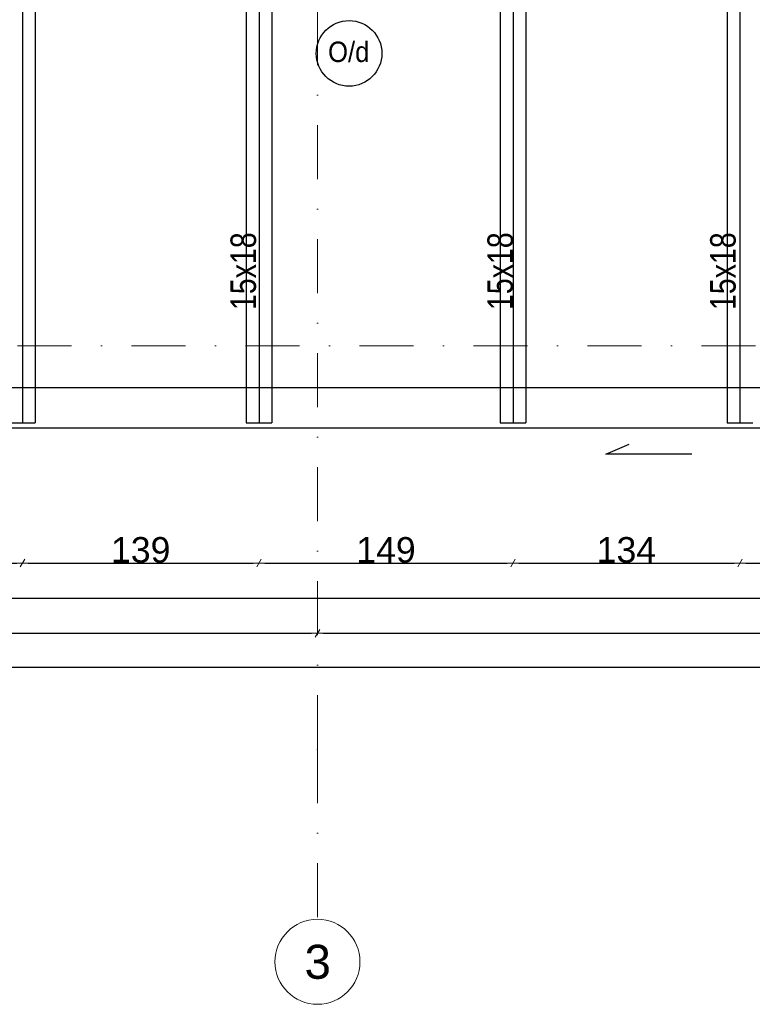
# Model space of a CAD drawing. Header units: millimetres. Extents: x 77315 to 2132699, y -120257 to -89040.
# Tile 12 of 56: x 629732 to 634041, y -120257 to -114467. Entities that reach past the tile are written whole.
import ezdxf

# ---------------------------------------------------------------- set-up
doc = ezdxf.new("R2010")
doc.units = ezdxf.units.MM
doc.header["$MEASUREMENT"] = 0
doc.linetypes.add('Dot & Dashed', pattern=[670.277762, 317.5, -176.388889, 0, -176.388874])
for name, color, linetype in [('A-OKNA-OPIS', 7, 'Continuous'), ('detalokna', 7, 'Continuous'), ('DIM MALY', 7, 'Continuous'), ('opisy inne', 7, 'Continuous'), ('OSIE', 7, 'Continuous'), ('RURY SPUSTOWE', 7, 'Continuous'), ('Structural - Grid', 7, 'Continuous'), ('wiezba', 7, 'Continuous')]:
    doc.layers.add(name, color=color, linetype=linetype)
doc.styles.add('STYL_AUTOMATYCZNY_1', font='arial.ttf')
doc.styles.add('STYL_AUTOMATYCZNY_2', font='arial.ttf')
doc.styles.add('STYL_AUTOMATYCZNY_3', font='arial.ttf', dxfattribs={"width": 0.8})
doc.styles.add('STYL_AUTOMATYCZNY_6', font='arial.ttf', dxfattribs={"width": 0.9})
doc.dimstyles.new('STYL_AUTOMATYCZNY__9', dxfattribs={"dimtxt": 150, "dimasz": 34.231941, "dimexe": 0.18, "dimexo": 0.0625, "dimgap": 0, "dimtad": 1, "dimtih": 1, "dimtoh": 1, "dimdec": 0, "dimlfac": 0.1, "dimzin": 0, "dimdsep": 46, "dimtxsty": 'STYL_AUTOMATYCZNY_2', "dimblk": 'ARROWHEAD_2', "dimblk1": 'ARROWHEAD_2', "dimblk2": 'ARROWHEAD_2', "dimcen": 0.09, "dimse1": 1, "dimse2": 1, "dimclrd": 5, "dimclre": 5, "dimclrt": 1, "dimadec": 0, "dimazin": 0, "dimtfac": 1, "dimtdec": 4, "dimtmove": 0, "dimatfit": 3, "dimfxl": 0, "dimtolj": 1, "dimtzin": 0, "dimarcsym": 0})

# ---------------------------------------------------------------- blocks, each defined once
blk = doc.blocks.new('ARROWHEAD_2')
at = {"color": 0, "linetype": 'Continuous', "lineweight": 0}
for p, q in [((0, 0), (-1, 0)), ((-0.38, -0.66), (0.38, 0.66))]:
    blk.add_line(p, q, dxfattribs=at)
blk = doc.blocks.new('*D1091', base_point=(536116.7, -11361.7))
at = {"layer": 'Defpoints', "color": 0}
for p in [(654168.9, -116129.6), (623888.9, -117689.9), (654168.9, -117868.4)]:
    blk.add_point(p, dxfattribs=at)
at = {"layer": 'DIM MALY', "color": 5, "lineweight": -2}
blk.add_line((623923.1, -117868.4), (654134.7, -117868.4), dxfattribs=at)
at = {"layer": 'DIM MALY', "color": 5, "lineweight": -2, "xscale": 34.23194115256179, "yscale": 34.23194115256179, "zscale": 34.23194115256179, "rotation": 180}
blk.add_blockref('ARROWHEAD_2', (623888.9, -117868.4), dxfattribs=at)
at = {"layer": 'DIM MALY', "color": 5, "lineweight": -2, "xscale": 34.23194115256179, "yscale": 34.23194115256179, "zscale": 34.23194115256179}
blk.add_blockref('ARROWHEAD_2', (654168.9, -117868.4), dxfattribs=at)
at = {"layer": 'DIM MALY', "color": 1, "insert": (639028.8, -117791.8), "char_height": 150, "attachment_point": 5, "style": 'STYL_AUTOMATYCZNY_2'}
blk.add_mtext('\\A1;3028', dxfattribs=at)
blk = doc.blocks.new('*D1471', base_point=(536116.7, -11361.7))
at = {"layer": 'Defpoints', "color": 0}
for p in [(633968.9, -116726.9), (635229, -116726.9), (635229, -117661.9)]:
    blk.add_point(p, dxfattribs=at)
at = {"layer": 'DIM MALY', "color": 5, "lineweight": -2}
blk.add_line((634003.2, -117661.9), (635194.8, -117661.9), dxfattribs=at)
at = {"layer": 'DIM MALY', "color": 5, "lineweight": -2, "xscale": 34.23194115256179, "yscale": 34.23194115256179, "zscale": 34.23194115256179, "rotation": 180}
blk.add_blockref('ARROWHEAD_2', (633968.9, -117661.9), dxfattribs=at)
at = {"layer": 'DIM MALY', "color": 5, "lineweight": -2, "xscale": 34.23194115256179, "yscale": 34.23194115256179, "zscale": 34.23194115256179}
blk.add_blockref('ARROWHEAD_2', (635229, -117661.9), dxfattribs=at)
at = {"layer": 'DIM MALY', "color": 1, "insert": (634598.6, -117585.3), "char_height": 150, "attachment_point": 5, "style": 'STYL_AUTOMATYCZNY_2'}
blk.add_mtext('\\A1;126', dxfattribs=at)
blk = doc.blocks.new('*D1476', base_point=(536116.7, -11361.7))
at = {"layer": 'Defpoints', "color": 0}
for p in [(632633.9, -116706.6), (633968.9, -116726.9), (633968.9, -117661.9)]:
    blk.add_point(p, dxfattribs=at)
at = {"layer": 'DIM MALY', "color": 5, "lineweight": -2}
blk.add_line((632668.2, -117661.9), (633934.7, -117661.9), dxfattribs=at)
at = {"layer": 'DIM MALY', "color": 5, "lineweight": -2, "xscale": 34.23194115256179, "yscale": 34.23194115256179, "zscale": 34.23194115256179, "rotation": 180}
blk.add_blockref('ARROWHEAD_2', (632633.9, -117661.9), dxfattribs=at)
at = {"layer": 'DIM MALY', "color": 5, "lineweight": -2, "xscale": 34.23194115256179, "yscale": 34.23194115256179, "zscale": 34.23194115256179}
blk.add_blockref('ARROWHEAD_2', (633968.9, -117661.9), dxfattribs=at)
at = {"layer": 'DIM MALY', "color": 1, "insert": (633301, -117585.2), "char_height": 150, "attachment_point": 5, "style": 'STYL_AUTOMATYCZNY_2'}
blk.add_mtext('\\A1;134', dxfattribs=at)
blk = doc.blocks.new('*D1477', base_point=(536116.7, -11361.7))
at = {"layer": 'Defpoints', "color": 0}
for p in [(633968.9, -116726.9), (635229, -116726.9), (635229, -117661.9)]:
    blk.add_point(p, dxfattribs=at)
at = {"layer": 'DIM MALY', "color": 5, "lineweight": -2}
blk.add_line((634003.2, -117661.9), (635194.8, -117661.9), dxfattribs=at)
at = {"layer": 'DIM MALY', "color": 5, "lineweight": -2, "xscale": 34.23194115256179, "yscale": 34.23194115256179, "zscale": 34.23194115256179, "rotation": 180}
blk.add_blockref('ARROWHEAD_2', (633968.9, -117661.9), dxfattribs=at)
at = {"layer": 'DIM MALY', "color": 5, "lineweight": -2, "xscale": 34.23194115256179, "yscale": 34.23194115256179, "zscale": 34.23194115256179}
blk.add_blockref('ARROWHEAD_2', (635229, -117661.9), dxfattribs=at)
at = {"layer": 'DIM MALY', "color": 1, "insert": (634598.6, -117585.3), "char_height": 150, "attachment_point": 5, "style": 'STYL_AUTOMATYCZNY_2'}
blk.add_mtext('\\A1;126', dxfattribs=at)
blk = doc.blocks.new('*D1482', base_point=(536116.7, -11361.7))
at = {"layer": 'Defpoints', "color": 0}
for p in [(631140.4, -116726.9), (632633.9, -116706.6), (632633.9, -117661.9)]:
    blk.add_point(p, dxfattribs=at)
at = {"layer": 'DIM MALY', "color": 5, "lineweight": -2}
blk.add_line((631174.6, -117661.9), (632599.7, -117661.9), dxfattribs=at)
at = {"layer": 'DIM MALY', "color": 5, "lineweight": -2, "xscale": 34.23194115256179, "yscale": 34.23194115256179, "zscale": 34.23194115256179, "rotation": 180}
blk.add_blockref('ARROWHEAD_2', (631140.4, -117661.9), dxfattribs=at)
at = {"layer": 'DIM MALY', "color": 5, "lineweight": -2, "xscale": 34.23194115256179, "yscale": 34.23194115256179, "zscale": 34.23194115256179}
blk.add_blockref('ARROWHEAD_2', (632633.9, -117661.9), dxfattribs=at)
at = {"layer": 'DIM MALY', "color": 1, "insert": (631886.8, -117585.3), "char_height": 150, "attachment_point": 5, "style": 'STYL_AUTOMATYCZNY_2'}
blk.add_mtext('\\A1;149', dxfattribs=at)
blk = doc.blocks.new('*D1483', base_point=(536116.7, -11361.7))
at = {"layer": 'Defpoints', "color": 0}
for p in [(632633.9, -116706.6), (633968.9, -116726.9), (633968.9, -117661.9)]:
    blk.add_point(p, dxfattribs=at)
at = {"layer": 'DIM MALY', "color": 5, "lineweight": -2}
blk.add_line((632668.2, -117661.9), (633934.7, -117661.9), dxfattribs=at)
at = {"layer": 'DIM MALY', "color": 5, "lineweight": -2, "xscale": 34.23194115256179, "yscale": 34.23194115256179, "zscale": 34.23194115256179, "rotation": 180}
blk.add_blockref('ARROWHEAD_2', (632633.9, -117661.9), dxfattribs=at)
at = {"layer": 'DIM MALY', "color": 5, "lineweight": -2, "xscale": 34.23194115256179, "yscale": 34.23194115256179, "zscale": 34.23194115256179}
blk.add_blockref('ARROWHEAD_2', (633968.9, -117661.9), dxfattribs=at)
at = {"layer": 'DIM MALY', "color": 1, "insert": (633301, -117585.2), "char_height": 150, "attachment_point": 5, "style": 'STYL_AUTOMATYCZNY_2'}
blk.add_mtext('\\A1;134', dxfattribs=at)
blk = doc.blocks.new('*D1484', base_point=(536116.7, -11361.7))
at = {"layer": 'Defpoints', "color": 0}
for p in [(633968.9, -116726.9), (635229, -116726.9), (635229, -117661.9)]:
    blk.add_point(p, dxfattribs=at)
at = {"layer": 'DIM MALY', "color": 5, "lineweight": -2}
blk.add_line((634003.2, -117661.9), (635194.8, -117661.9), dxfattribs=at)
at = {"layer": 'DIM MALY', "color": 5, "lineweight": -2, "xscale": 34.23194115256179, "yscale": 34.23194115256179, "zscale": 34.23194115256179, "rotation": 180}
blk.add_blockref('ARROWHEAD_2', (633968.9, -117661.9), dxfattribs=at)
at = {"layer": 'DIM MALY', "color": 5, "lineweight": -2, "xscale": 34.23194115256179, "yscale": 34.23194115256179, "zscale": 34.23194115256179}
blk.add_blockref('ARROWHEAD_2', (635229, -117661.9), dxfattribs=at)
at = {"layer": 'DIM MALY', "color": 1, "insert": (634598.6, -117585.3), "char_height": 150, "attachment_point": 5, "style": 'STYL_AUTOMATYCZNY_2'}
blk.add_mtext('\\A1;126', dxfattribs=at)
blk = doc.blocks.new('*D1489', base_point=(536116.7, -11361.7))
at = {"layer": 'Defpoints', "color": 0}
for p in [(629748.9, -116726.9), (631140.4, -116726.9), (631140.4, -117661.9)]:
    blk.add_point(p, dxfattribs=at)
at = {"layer": 'DIM MALY', "color": 5, "lineweight": -2}
blk.add_line((629783.1, -117661.9), (631106.2, -117661.9), dxfattribs=at)
at = {"layer": 'DIM MALY', "color": 5, "lineweight": -2, "xscale": 34.23194115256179, "yscale": 34.23194115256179, "zscale": 34.23194115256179, "rotation": 180}
blk.add_blockref('ARROWHEAD_2', (629748.9, -117661.9), dxfattribs=at)
at = {"layer": 'DIM MALY', "color": 5, "lineweight": -2, "xscale": 34.23194115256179, "yscale": 34.23194115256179, "zscale": 34.23194115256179}
blk.add_blockref('ARROWHEAD_2', (631140.4, -117661.9), dxfattribs=at)
at = {"layer": 'DIM MALY', "color": 1, "insert": (630444.3, -117585.2), "char_height": 150, "attachment_point": 5, "style": 'STYL_AUTOMATYCZNY_2'}
blk.add_mtext('\\A1;139', dxfattribs=at)
blk = doc.blocks.new('*D1490', base_point=(536116.7, -11361.7))
at = {"layer": 'Defpoints', "color": 0}
for p in [(631140.4, -116726.9), (632633.9, -116706.6), (632633.9, -117661.9)]:
    blk.add_point(p, dxfattribs=at)
at = {"layer": 'DIM MALY', "color": 5, "lineweight": -2}
blk.add_line((631174.6, -117661.9), (632599.7, -117661.9), dxfattribs=at)
at = {"layer": 'DIM MALY', "color": 5, "lineweight": -2, "xscale": 34.23194115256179, "yscale": 34.23194115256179, "zscale": 34.23194115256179, "rotation": 180}
blk.add_blockref('ARROWHEAD_2', (631140.4, -117661.9), dxfattribs=at)
at = {"layer": 'DIM MALY', "color": 5, "lineweight": -2, "xscale": 34.23194115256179, "yscale": 34.23194115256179, "zscale": 34.23194115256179}
blk.add_blockref('ARROWHEAD_2', (632633.9, -117661.9), dxfattribs=at)
at = {"layer": 'DIM MALY', "color": 1, "insert": (631886.8, -117585.3), "char_height": 150, "attachment_point": 5, "style": 'STYL_AUTOMATYCZNY_2'}
blk.add_mtext('\\A1;149', dxfattribs=at)
blk = doc.blocks.new('*D1491', base_point=(536116.7, -11361.7))
at = {"layer": 'Defpoints', "color": 0}
for p in [(632633.9, -116706.6), (633968.9, -116726.9), (633968.9, -117661.9)]:
    blk.add_point(p, dxfattribs=at)
at = {"layer": 'DIM MALY', "color": 5, "lineweight": -2}
blk.add_line((632668.2, -117661.9), (633934.7, -117661.9), dxfattribs=at)
at = {"layer": 'DIM MALY', "color": 5, "lineweight": -2, "xscale": 34.23194115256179, "yscale": 34.23194115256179, "zscale": 34.23194115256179, "rotation": 180}
blk.add_blockref('ARROWHEAD_2', (632633.9, -117661.9), dxfattribs=at)
at = {"layer": 'DIM MALY', "color": 5, "lineweight": -2, "xscale": 34.23194115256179, "yscale": 34.23194115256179, "zscale": 34.23194115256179}
blk.add_blockref('ARROWHEAD_2', (633968.9, -117661.9), dxfattribs=at)
at = {"layer": 'DIM MALY', "color": 1, "insert": (633301, -117585.2), "char_height": 150, "attachment_point": 5, "style": 'STYL_AUTOMATYCZNY_2'}
blk.add_mtext('\\A1;134', dxfattribs=at)
blk = doc.blocks.new('*D1492', base_point=(536116.7, -11361.7))
at = {"layer": 'Defpoints', "color": 0}
for p in [(633968.9, -116726.9), (635229, -116726.9), (635229, -117661.9)]:
    blk.add_point(p, dxfattribs=at)
at = {"layer": 'DIM MALY', "color": 5, "lineweight": -2}
blk.add_line((634003.2, -117661.9), (635194.8, -117661.9), dxfattribs=at)
at = {"layer": 'DIM MALY', "color": 5, "lineweight": -2, "xscale": 34.23194115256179, "yscale": 34.23194115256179, "zscale": 34.23194115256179, "rotation": 180}
blk.add_blockref('ARROWHEAD_2', (633968.9, -117661.9), dxfattribs=at)
at = {"layer": 'DIM MALY', "color": 5, "lineweight": -2, "xscale": 34.23194115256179, "yscale": 34.23194115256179, "zscale": 34.23194115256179}
blk.add_blockref('ARROWHEAD_2', (635229, -117661.9), dxfattribs=at)
at = {"layer": 'DIM MALY', "color": 1, "insert": (634598.6, -117585.3), "char_height": 150, "attachment_point": 5, "style": 'STYL_AUTOMATYCZNY_2'}
blk.add_mtext('\\A1;126', dxfattribs=at)
blk = doc.blocks.new('*D1497', base_point=(536116.7, -11361.7))
at = {"layer": 'Defpoints', "color": 0}
for p in [(628238.9, -116726.9), (629748.9, -116726.9), (629748.9, -117661.9)]:
    blk.add_point(p, dxfattribs=at)
at = {"layer": 'DIM MALY', "color": 5, "lineweight": -2}
blk.add_line((628273.1, -117661.9), (629714.7, -117661.9), dxfattribs=at)
at = {"layer": 'DIM MALY', "color": 5, "lineweight": -2, "xscale": 34.23194115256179, "yscale": 34.23194115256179, "zscale": 34.23194115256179, "rotation": 180}
blk.add_blockref('ARROWHEAD_2', (628238.9, -117661.9), dxfattribs=at)
at = {"layer": 'DIM MALY', "color": 5, "lineweight": -2, "xscale": 34.23194115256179, "yscale": 34.23194115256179, "zscale": 34.23194115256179}
blk.add_blockref('ARROWHEAD_2', (629748.9, -117661.9), dxfattribs=at)
at = {"layer": 'DIM MALY', "color": 1, "insert": (628993.5, -117585.3), "char_height": 150, "attachment_point": 5, "style": 'STYL_AUTOMATYCZNY_2'}
blk.add_mtext('\\A1;151', dxfattribs=at)
blk = doc.blocks.new('*D1498', base_point=(536116.7, -11361.7))
at = {"layer": 'Defpoints', "color": 0}
for p in [(629748.9, -116726.9), (631140.4, -116726.9), (631140.4, -117661.9)]:
    blk.add_point(p, dxfattribs=at)
at = {"layer": 'DIM MALY', "color": 5, "lineweight": -2}
blk.add_line((629783.1, -117661.9), (631106.2, -117661.9), dxfattribs=at)
at = {"layer": 'DIM MALY', "color": 5, "lineweight": -2, "xscale": 34.23194115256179, "yscale": 34.23194115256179, "zscale": 34.23194115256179, "rotation": 180}
blk.add_blockref('ARROWHEAD_2', (629748.9, -117661.9), dxfattribs=at)
at = {"layer": 'DIM MALY', "color": 5, "lineweight": -2, "xscale": 34.23194115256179, "yscale": 34.23194115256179, "zscale": 34.23194115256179}
blk.add_blockref('ARROWHEAD_2', (631140.4, -117661.9), dxfattribs=at)
at = {"layer": 'DIM MALY', "color": 1, "insert": (630444.3, -117585.2), "char_height": 150, "attachment_point": 5, "style": 'STYL_AUTOMATYCZNY_2'}
blk.add_mtext('\\A1;139', dxfattribs=at)
blk = doc.blocks.new('*D1499', base_point=(536116.7, -11361.7))
at = {"layer": 'Defpoints', "color": 0}
for p in [(631140.4, -116726.9), (632633.9, -116706.6), (632633.9, -117661.9)]:
    blk.add_point(p, dxfattribs=at)
at = {"layer": 'DIM MALY', "color": 5, "lineweight": -2}
blk.add_line((631174.6, -117661.9), (632599.7, -117661.9), dxfattribs=at)
at = {"layer": 'DIM MALY', "color": 5, "lineweight": -2, "xscale": 34.23194115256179, "yscale": 34.23194115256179, "zscale": 34.23194115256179, "rotation": 180}
blk.add_blockref('ARROWHEAD_2', (631140.4, -117661.9), dxfattribs=at)
at = {"layer": 'DIM MALY', "color": 5, "lineweight": -2, "xscale": 34.23194115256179, "yscale": 34.23194115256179, "zscale": 34.23194115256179}
blk.add_blockref('ARROWHEAD_2', (632633.9, -117661.9), dxfattribs=at)
at = {"layer": 'DIM MALY', "color": 1, "insert": (631886.8, -117585.3), "char_height": 150, "attachment_point": 5, "style": 'STYL_AUTOMATYCZNY_2'}
blk.add_mtext('\\A1;149', dxfattribs=at)
blk = doc.blocks.new('*D1500', base_point=(536116.7, -11361.7))
at = {"layer": 'Defpoints', "color": 0}
for p in [(632633.9, -116706.6), (633968.9, -116726.9), (633968.9, -117661.9)]:
    blk.add_point(p, dxfattribs=at)
at = {"layer": 'DIM MALY', "color": 5, "lineweight": -2}
blk.add_line((632668.2, -117661.9), (633934.7, -117661.9), dxfattribs=at)
at = {"layer": 'DIM MALY', "color": 5, "lineweight": -2, "xscale": 34.23194115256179, "yscale": 34.23194115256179, "zscale": 34.23194115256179, "rotation": 180}
blk.add_blockref('ARROWHEAD_2', (632633.9, -117661.9), dxfattribs=at)
at = {"layer": 'DIM MALY', "color": 5, "lineweight": -2, "xscale": 34.23194115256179, "yscale": 34.23194115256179, "zscale": 34.23194115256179}
blk.add_blockref('ARROWHEAD_2', (633968.9, -117661.9), dxfattribs=at)
at = {"layer": 'DIM MALY', "color": 1, "insert": (633301, -117585.2), "char_height": 150, "attachment_point": 5, "style": 'STYL_AUTOMATYCZNY_2'}
blk.add_mtext('\\A1;134', dxfattribs=at)
blk = doc.blocks.new('*D1501', base_point=(536116.7, -11361.7))
at = {"layer": 'Defpoints', "color": 0}
for p in [(633968.9, -116726.9), (635229, -116726.9), (635229, -117661.9)]:
    blk.add_point(p, dxfattribs=at)
at = {"layer": 'DIM MALY', "color": 5, "lineweight": -2}
blk.add_line((634003.2, -117661.9), (635194.8, -117661.9), dxfattribs=at)
at = {"layer": 'DIM MALY', "color": 5, "lineweight": -2, "xscale": 34.23194115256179, "yscale": 34.23194115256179, "zscale": 34.23194115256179, "rotation": 180}
blk.add_blockref('ARROWHEAD_2', (633968.9, -117661.9), dxfattribs=at)
at = {"layer": 'DIM MALY', "color": 5, "lineweight": -2, "xscale": 34.23194115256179, "yscale": 34.23194115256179, "zscale": 34.23194115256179}
blk.add_blockref('ARROWHEAD_2', (635229, -117661.9), dxfattribs=at)
at = {"layer": 'DIM MALY', "color": 1, "insert": (634598.6, -117585.3), "char_height": 150, "attachment_point": 5, "style": 'STYL_AUTOMATYCZNY_2'}
blk.add_mtext('\\A1;126', dxfattribs=at)
blk = doc.blocks.new('*D1507', base_point=(536116.7, -11361.7))
at = {"layer": 'Defpoints', "color": 0}
for p in [(628238.9, -116726.9), (629748.9, -116726.9), (629748.9, -117661.9)]:
    blk.add_point(p, dxfattribs=at)
at = {"layer": 'DIM MALY', "color": 5, "lineweight": -2}
blk.add_line((628273.1, -117661.9), (629714.7, -117661.9), dxfattribs=at)
at = {"layer": 'DIM MALY', "color": 5, "lineweight": -2, "xscale": 34.23194115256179, "yscale": 34.23194115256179, "zscale": 34.23194115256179, "rotation": 180}
blk.add_blockref('ARROWHEAD_2', (628238.9, -117661.9), dxfattribs=at)
at = {"layer": 'DIM MALY', "color": 5, "lineweight": -2, "xscale": 34.23194115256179, "yscale": 34.23194115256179, "zscale": 34.23194115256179}
blk.add_blockref('ARROWHEAD_2', (629748.9, -117661.9), dxfattribs=at)
at = {"layer": 'DIM MALY', "color": 1, "insert": (628993.5, -117585.3), "char_height": 150, "attachment_point": 5, "style": 'STYL_AUTOMATYCZNY_2'}
blk.add_mtext('\\A1;151', dxfattribs=at)
blk = doc.blocks.new('*D1508', base_point=(536116.7, -11361.7))
at = {"layer": 'Defpoints', "color": 0}
for p in [(629748.9, -116726.9), (631140.4, -116726.9), (631140.4, -117661.9)]:
    blk.add_point(p, dxfattribs=at)
at = {"layer": 'DIM MALY', "color": 5, "lineweight": -2}
blk.add_line((629783.1, -117661.9), (631106.2, -117661.9), dxfattribs=at)
at = {"layer": 'DIM MALY', "color": 5, "lineweight": -2, "xscale": 34.23194115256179, "yscale": 34.23194115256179, "zscale": 34.23194115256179, "rotation": 180}
blk.add_blockref('ARROWHEAD_2', (629748.9, -117661.9), dxfattribs=at)
at = {"layer": 'DIM MALY', "color": 5, "lineweight": -2, "xscale": 34.23194115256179, "yscale": 34.23194115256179, "zscale": 34.23194115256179}
blk.add_blockref('ARROWHEAD_2', (631140.4, -117661.9), dxfattribs=at)
at = {"layer": 'DIM MALY', "color": 1, "insert": (630444.3, -117585.2), "char_height": 150, "attachment_point": 5, "style": 'STYL_AUTOMATYCZNY_2'}
blk.add_mtext('\\A1;139', dxfattribs=at)
blk = doc.blocks.new('*D1509', base_point=(536116.7, -11361.7))
at = {"layer": 'Defpoints', "color": 0}
for p in [(631140.4, -116726.9), (632633.9, -116706.6), (632633.9, -117661.9)]:
    blk.add_point(p, dxfattribs=at)
at = {"layer": 'DIM MALY', "color": 5, "lineweight": -2}
blk.add_line((631174.6, -117661.9), (632599.7, -117661.9), dxfattribs=at)
at = {"layer": 'DIM MALY', "color": 5, "lineweight": -2, "xscale": 34.23194115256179, "yscale": 34.23194115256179, "zscale": 34.23194115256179, "rotation": 180}
blk.add_blockref('ARROWHEAD_2', (631140.4, -117661.9), dxfattribs=at)
at = {"layer": 'DIM MALY', "color": 5, "lineweight": -2, "xscale": 34.23194115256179, "yscale": 34.23194115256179, "zscale": 34.23194115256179}
blk.add_blockref('ARROWHEAD_2', (632633.9, -117661.9), dxfattribs=at)
at = {"layer": 'DIM MALY', "color": 1, "insert": (631886.8, -117585.3), "char_height": 150, "attachment_point": 5, "style": 'STYL_AUTOMATYCZNY_2'}
blk.add_mtext('\\A1;149', dxfattribs=at)
blk = doc.blocks.new('*D1510', base_point=(536116.7, -11361.7))
at = {"layer": 'Defpoints', "color": 0}
for p in [(632633.9, -116706.6), (633968.9, -116726.9), (633968.9, -117661.9)]:
    blk.add_point(p, dxfattribs=at)
at = {"layer": 'DIM MALY', "color": 5, "lineweight": -2}
blk.add_line((632668.2, -117661.9), (633934.7, -117661.9), dxfattribs=at)
at = {"layer": 'DIM MALY', "color": 5, "lineweight": -2, "xscale": 34.23194115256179, "yscale": 34.23194115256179, "zscale": 34.23194115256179, "rotation": 180}
blk.add_blockref('ARROWHEAD_2', (632633.9, -117661.9), dxfattribs=at)
at = {"layer": 'DIM MALY', "color": 5, "lineweight": -2, "xscale": 34.23194115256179, "yscale": 34.23194115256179, "zscale": 34.23194115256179}
blk.add_blockref('ARROWHEAD_2', (633968.9, -117661.9), dxfattribs=at)
at = {"layer": 'DIM MALY', "color": 1, "insert": (633301, -117585.2), "char_height": 150, "attachment_point": 5, "style": 'STYL_AUTOMATYCZNY_2'}
blk.add_mtext('\\A1;134', dxfattribs=at)
blk = doc.blocks.new('*D1511', base_point=(536116.7, -11361.7))
at = {"layer": 'Defpoints', "color": 0}
for p in [(633968.9, -116726.9), (635229, -116726.9), (635229, -117661.9)]:
    blk.add_point(p, dxfattribs=at)
at = {"layer": 'DIM MALY', "color": 5, "lineweight": -2}
blk.add_line((634003.2, -117661.9), (635194.8, -117661.9), dxfattribs=at)
at = {"layer": 'DIM MALY', "color": 5, "lineweight": -2, "xscale": 34.23194115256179, "yscale": 34.23194115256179, "zscale": 34.23194115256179, "rotation": 180}
blk.add_blockref('ARROWHEAD_2', (633968.9, -117661.9), dxfattribs=at)
at = {"layer": 'DIM MALY', "color": 5, "lineweight": -2, "xscale": 34.23194115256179, "yscale": 34.23194115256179, "zscale": 34.23194115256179}
blk.add_blockref('ARROWHEAD_2', (635229, -117661.9), dxfattribs=at)
at = {"layer": 'DIM MALY', "color": 1, "insert": (634598.6, -117585.3), "char_height": 150, "attachment_point": 5, "style": 'STYL_AUTOMATYCZNY_2'}
blk.add_mtext('\\A1;126', dxfattribs=at)
blk = doc.blocks.new('*D1518', base_point=(536116.7, -11361.7))
at = {"layer": 'Defpoints', "color": 0}
for p in [(628238.9, -116726.9), (629748.9, -116726.9), (629748.9, -117661.9)]:
    blk.add_point(p, dxfattribs=at)
at = {"layer": 'DIM MALY', "color": 5, "lineweight": -2}
blk.add_line((628273.1, -117661.9), (629714.7, -117661.9), dxfattribs=at)
at = {"layer": 'DIM MALY', "color": 5, "lineweight": -2, "xscale": 34.23194115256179, "yscale": 34.23194115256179, "zscale": 34.23194115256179, "rotation": 180}
blk.add_blockref('ARROWHEAD_2', (628238.9, -117661.9), dxfattribs=at)
at = {"layer": 'DIM MALY', "color": 5, "lineweight": -2, "xscale": 34.23194115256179, "yscale": 34.23194115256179, "zscale": 34.23194115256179}
blk.add_blockref('ARROWHEAD_2', (629748.9, -117661.9), dxfattribs=at)
at = {"layer": 'DIM MALY', "color": 1, "insert": (628993.5, -117585.3), "char_height": 150, "attachment_point": 5, "style": 'STYL_AUTOMATYCZNY_2'}
blk.add_mtext('\\A1;151', dxfattribs=at)
blk = doc.blocks.new('*D1519', base_point=(536116.7, -11361.7))
at = {"layer": 'Defpoints', "color": 0}
for p in [(629748.9, -116726.9), (631140.4, -116726.9), (631140.4, -117661.9)]:
    blk.add_point(p, dxfattribs=at)
at = {"layer": 'DIM MALY', "color": 5, "lineweight": -2}
blk.add_line((629783.1, -117661.9), (631106.2, -117661.9), dxfattribs=at)
at = {"layer": 'DIM MALY', "color": 5, "lineweight": -2, "xscale": 34.23194115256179, "yscale": 34.23194115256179, "zscale": 34.23194115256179, "rotation": 180}
blk.add_blockref('ARROWHEAD_2', (629748.9, -117661.9), dxfattribs=at)
at = {"layer": 'DIM MALY', "color": 5, "lineweight": -2, "xscale": 34.23194115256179, "yscale": 34.23194115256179, "zscale": 34.23194115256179}
blk.add_blockref('ARROWHEAD_2', (631140.4, -117661.9), dxfattribs=at)
at = {"layer": 'DIM MALY', "color": 1, "insert": (630444.3, -117585.2), "char_height": 150, "attachment_point": 5, "style": 'STYL_AUTOMATYCZNY_2'}
blk.add_mtext('\\A1;139', dxfattribs=at)
blk = doc.blocks.new('*D1520', base_point=(536116.7, -11361.7))
at = {"layer": 'Defpoints', "color": 0}
for p in [(631140.4, -116726.9), (632633.9, -116706.6), (632633.9, -117661.9)]:
    blk.add_point(p, dxfattribs=at)
at = {"layer": 'DIM MALY', "color": 5, "lineweight": -2}
blk.add_line((631174.6, -117661.9), (632599.7, -117661.9), dxfattribs=at)
at = {"layer": 'DIM MALY', "color": 5, "lineweight": -2, "xscale": 34.23194115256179, "yscale": 34.23194115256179, "zscale": 34.23194115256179, "rotation": 180}
blk.add_blockref('ARROWHEAD_2', (631140.4, -117661.9), dxfattribs=at)
at = {"layer": 'DIM MALY', "color": 5, "lineweight": -2, "xscale": 34.23194115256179, "yscale": 34.23194115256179, "zscale": 34.23194115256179}
blk.add_blockref('ARROWHEAD_2', (632633.9, -117661.9), dxfattribs=at)
at = {"layer": 'DIM MALY', "color": 1, "insert": (631886.8, -117585.3), "char_height": 150, "attachment_point": 5, "style": 'STYL_AUTOMATYCZNY_2'}
blk.add_mtext('\\A1;149', dxfattribs=at)
blk = doc.blocks.new('*D1521', base_point=(536116.7, -11361.7))
at = {"layer": 'Defpoints', "color": 0}
for p in [(632633.9, -116706.6), (633968.9, -116726.9), (633968.9, -117661.9)]:
    blk.add_point(p, dxfattribs=at)
at = {"layer": 'DIM MALY', "color": 5, "lineweight": -2}
blk.add_line((632668.2, -117661.9), (633934.7, -117661.9), dxfattribs=at)
at = {"layer": 'DIM MALY', "color": 5, "lineweight": -2, "xscale": 34.23194115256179, "yscale": 34.23194115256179, "zscale": 34.23194115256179, "rotation": 180}
blk.add_blockref('ARROWHEAD_2', (632633.9, -117661.9), dxfattribs=at)
at = {"layer": 'DIM MALY', "color": 5, "lineweight": -2, "xscale": 34.23194115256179, "yscale": 34.23194115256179, "zscale": 34.23194115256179}
blk.add_blockref('ARROWHEAD_2', (633968.9, -117661.9), dxfattribs=at)
at = {"layer": 'DIM MALY', "color": 1, "insert": (633301, -117585.2), "char_height": 150, "attachment_point": 5, "style": 'STYL_AUTOMATYCZNY_2'}
blk.add_mtext('\\A1;134', dxfattribs=at)
blk = doc.blocks.new('*D1522', base_point=(536116.7, -11361.7))
at = {"layer": 'Defpoints', "color": 0}
for p in [(633968.9, -116726.9), (635229, -116726.9), (635229, -117661.9)]:
    blk.add_point(p, dxfattribs=at)
at = {"layer": 'DIM MALY', "color": 5, "lineweight": -2}
blk.add_line((634003.2, -117661.9), (635194.8, -117661.9), dxfattribs=at)
at = {"layer": 'DIM MALY', "color": 5, "lineweight": -2, "xscale": 34.23194115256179, "yscale": 34.23194115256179, "zscale": 34.23194115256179, "rotation": 180}
blk.add_blockref('ARROWHEAD_2', (633968.9, -117661.9), dxfattribs=at)
at = {"layer": 'DIM MALY', "color": 5, "lineweight": -2, "xscale": 34.23194115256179, "yscale": 34.23194115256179, "zscale": 34.23194115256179}
blk.add_blockref('ARROWHEAD_2', (635229, -117661.9), dxfattribs=at)
at = {"layer": 'DIM MALY', "color": 1, "insert": (634598.6, -117585.3), "char_height": 150, "attachment_point": 5, "style": 'STYL_AUTOMATYCZNY_2'}
blk.add_mtext('\\A1;126', dxfattribs=at)
blk = doc.blocks.new('*D1530', base_point=(536116.7, -11361.7))
at = {"layer": 'Defpoints', "color": 0}
for p in [(628238.9, -116726.9), (629748.9, -116726.9), (629748.9, -117661.9)]:
    blk.add_point(p, dxfattribs=at)
at = {"layer": 'DIM MALY', "color": 5, "lineweight": -2}
blk.add_line((628273.1, -117661.9), (629714.7, -117661.9), dxfattribs=at)
at = {"layer": 'DIM MALY', "color": 5, "lineweight": -2, "xscale": 34.23194115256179, "yscale": 34.23194115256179, "zscale": 34.23194115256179, "rotation": 180}
blk.add_blockref('ARROWHEAD_2', (628238.9, -117661.9), dxfattribs=at)
at = {"layer": 'DIM MALY', "color": 5, "lineweight": -2, "xscale": 34.23194115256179, "yscale": 34.23194115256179, "zscale": 34.23194115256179}
blk.add_blockref('ARROWHEAD_2', (629748.9, -117661.9), dxfattribs=at)
at = {"layer": 'DIM MALY', "color": 1, "insert": (628993.5, -117585.3), "char_height": 150, "attachment_point": 5, "style": 'STYL_AUTOMATYCZNY_2'}
blk.add_mtext('\\A1;151', dxfattribs=at)
blk = doc.blocks.new('*D1531', base_point=(536116.7, -11361.7))
at = {"layer": 'Defpoints', "color": 0}
for p in [(629748.9, -116726.9), (631140.4, -116726.9), (631140.4, -117661.9)]:
    blk.add_point(p, dxfattribs=at)
at = {"layer": 'DIM MALY', "color": 5, "lineweight": -2}
blk.add_line((629783.1, -117661.9), (631106.2, -117661.9), dxfattribs=at)
at = {"layer": 'DIM MALY', "color": 5, "lineweight": -2, "xscale": 34.23194115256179, "yscale": 34.23194115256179, "zscale": 34.23194115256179, "rotation": 180}
blk.add_blockref('ARROWHEAD_2', (629748.9, -117661.9), dxfattribs=at)
at = {"layer": 'DIM MALY', "color": 5, "lineweight": -2, "xscale": 34.23194115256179, "yscale": 34.23194115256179, "zscale": 34.23194115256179}
blk.add_blockref('ARROWHEAD_2', (631140.4, -117661.9), dxfattribs=at)
at = {"layer": 'DIM MALY', "color": 1, "insert": (630444.3, -117585.2), "char_height": 150, "attachment_point": 5, "style": 'STYL_AUTOMATYCZNY_2'}
blk.add_mtext('\\A1;139', dxfattribs=at)
blk = doc.blocks.new('*D1532', base_point=(536116.7, -11361.7))
at = {"layer": 'Defpoints', "color": 0}
for p in [(631140.4, -116726.9), (632633.9, -116706.6), (632633.9, -117661.9)]:
    blk.add_point(p, dxfattribs=at)
at = {"layer": 'DIM MALY', "color": 5, "lineweight": -2}
blk.add_line((631174.6, -117661.9), (632599.7, -117661.9), dxfattribs=at)
at = {"layer": 'DIM MALY', "color": 5, "lineweight": -2, "xscale": 34.23194115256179, "yscale": 34.23194115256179, "zscale": 34.23194115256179, "rotation": 180}
blk.add_blockref('ARROWHEAD_2', (631140.4, -117661.9), dxfattribs=at)
at = {"layer": 'DIM MALY', "color": 5, "lineweight": -2, "xscale": 34.23194115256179, "yscale": 34.23194115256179, "zscale": 34.23194115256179}
blk.add_blockref('ARROWHEAD_2', (632633.9, -117661.9), dxfattribs=at)
at = {"layer": 'DIM MALY', "color": 1, "insert": (631886.8, -117585.3), "char_height": 150, "attachment_point": 5, "style": 'STYL_AUTOMATYCZNY_2'}
blk.add_mtext('\\A1;149', dxfattribs=at)
blk = doc.blocks.new('*D1533', base_point=(536116.7, -11361.7))
at = {"layer": 'Defpoints', "color": 0}
for p in [(632633.9, -116706.6), (633968.9, -116726.9), (633968.9, -117661.9)]:
    blk.add_point(p, dxfattribs=at)
at = {"layer": 'DIM MALY', "color": 5, "lineweight": -2}
blk.add_line((632668.2, -117661.9), (633934.7, -117661.9), dxfattribs=at)
at = {"layer": 'DIM MALY', "color": 5, "lineweight": -2, "xscale": 34.23194115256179, "yscale": 34.23194115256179, "zscale": 34.23194115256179, "rotation": 180}
blk.add_blockref('ARROWHEAD_2', (632633.9, -117661.9), dxfattribs=at)
at = {"layer": 'DIM MALY', "color": 5, "lineweight": -2, "xscale": 34.23194115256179, "yscale": 34.23194115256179, "zscale": 34.23194115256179}
blk.add_blockref('ARROWHEAD_2', (633968.9, -117661.9), dxfattribs=at)
at = {"layer": 'DIM MALY', "color": 1, "insert": (633301, -117585.2), "char_height": 150, "attachment_point": 5, "style": 'STYL_AUTOMATYCZNY_2'}
blk.add_mtext('\\A1;134', dxfattribs=at)
blk = doc.blocks.new('*D1534', base_point=(536116.7, -11361.7))
at = {"layer": 'Defpoints', "color": 0}
for p in [(633968.9, -116726.9), (635229, -116726.9), (635229, -117661.9)]:
    blk.add_point(p, dxfattribs=at)
at = {"layer": 'DIM MALY', "color": 5, "lineweight": -2}
blk.add_line((634003.2, -117661.9), (635194.8, -117661.9), dxfattribs=at)
at = {"layer": 'DIM MALY', "color": 5, "lineweight": -2, "xscale": 34.23194115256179, "yscale": 34.23194115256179, "zscale": 34.23194115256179, "rotation": 180}
blk.add_blockref('ARROWHEAD_2', (633968.9, -117661.9), dxfattribs=at)
at = {"layer": 'DIM MALY', "color": 5, "lineweight": -2, "xscale": 34.23194115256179, "yscale": 34.23194115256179, "zscale": 34.23194115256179}
blk.add_blockref('ARROWHEAD_2', (635229, -117661.9), dxfattribs=at)
at = {"layer": 'DIM MALY', "color": 1, "insert": (634598.6, -117585.3), "char_height": 150, "attachment_point": 5, "style": 'STYL_AUTOMATYCZNY_2'}
blk.add_mtext('\\A1;126', dxfattribs=at)
blk = doc.blocks.new('*D1583', base_point=(536116.7, -11361.7))
at = {"layer": 'Defpoints', "color": 0}
for p in [(631483.9, -118074.9), (624013.9, -119756.7), (631483.9, -119756.7)]:
    blk.add_point(p, dxfattribs=at)
at = {"layer": 'DIM MALY', "color": 5, "lineweight": -2}
blk.add_line((624048.1, -118074.9), (631449.7, -118074.9), dxfattribs=at)
at = {"layer": 'DIM MALY', "color": 5, "lineweight": -2, "xscale": 34.23194115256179, "yscale": 34.23194115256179, "zscale": 34.23194115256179, "rotation": 180}
blk.add_blockref('ARROWHEAD_2', (624013.9, -118074.9), dxfattribs=at)
at = {"layer": 'DIM MALY', "color": 5, "lineweight": -2, "xscale": 34.23194115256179, "yscale": 34.23194115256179, "zscale": 34.23194115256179}
blk.add_blockref('ARROWHEAD_2', (631483.9, -118074.9), dxfattribs=at)
at = {"layer": 'DIM MALY', "color": 1, "insert": (627748.5, -117999.9), "char_height": 150, "attachment_point": 5, "style": 'STYL_AUTOMATYCZNY_2'}
blk.add_mtext('\\A1;747', dxfattribs=at)
blk = doc.blocks.new('*D1584', base_point=(536116.7, -11361.7))
at = {"layer": 'Defpoints', "color": 0}
for p in [(638083.9, -118074.9), (631483.9, -119756.7), (638083.9, -119756.7)]:
    blk.add_point(p, dxfattribs=at)
at = {"layer": 'DIM MALY', "color": 5, "lineweight": -2}
blk.add_line((631518.1, -118074.9), (638049.7, -118074.9), dxfattribs=at)
at = {"layer": 'DIM MALY', "color": 5, "lineweight": -2, "xscale": 34.23194115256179, "yscale": 34.23194115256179, "zscale": 34.23194115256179, "rotation": 180}
blk.add_blockref('ARROWHEAD_2', (631483.9, -118074.9), dxfattribs=at)
at = {"layer": 'DIM MALY', "color": 5, "lineweight": -2, "xscale": 34.23194115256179, "yscale": 34.23194115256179, "zscale": 34.23194115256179}
blk.add_blockref('ARROWHEAD_2', (638083.9, -118074.9), dxfattribs=at)
at = {"layer": 'DIM MALY', "color": 1, "insert": (634783.5, -117998.4), "char_height": 150, "attachment_point": 5, "style": 'STYL_AUTOMATYCZNY_2'}
blk.add_mtext('\\A1;660', dxfattribs=at)
blk = doc.blocks.new('*D1700', base_point=(536116.7, -11361.7))
at = {"layer": 'Defpoints', "color": 0}
for p in [(623533.9, -116462.9), (654513.9, -116866.9), (654513.9, -118274.9)]:
    blk.add_point(p, dxfattribs=at)
at = {"layer": 'DIM MALY', "color": 5, "lineweight": -2}
blk.add_line((623568.1, -118274.9), (654479.7, -118274.9), dxfattribs=at)
at = {"layer": 'DIM MALY', "color": 5, "lineweight": -2, "xscale": 34.23194115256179, "yscale": 34.23194115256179, "zscale": 34.23194115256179, "rotation": 180}
blk.add_blockref('ARROWHEAD_2', (623533.9, -118274.9), dxfattribs=at)
at = {"layer": 'DIM MALY', "color": 5, "lineweight": -2, "xscale": 34.23194115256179, "yscale": 34.23194115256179, "zscale": 34.23194115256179}
blk.add_blockref('ARROWHEAD_2', (654513.9, -118274.9), dxfattribs=at)
at = {"layer": 'DIM MALY', "color": 1, "insert": (639023.8, -118198.3), "char_height": 150, "attachment_point": 5, "style": 'STYL_AUTOMATYCZNY_2'}
blk.add_mtext('\\A1;3098', dxfattribs=at)

msp = doc.modelspace()

# ---------------------------------------------------------------- linework, layer by layer
at = {"layer": 'A-OKNA-OPIS'}
msp.add_circle((631669.7, -114664.5), 193, dxfattribs=at)
at = {"layer": 'detalokna'}
msp.add_lwpolyline([(623533.9, -112624.5), (623533.9, -116866.8), (654513.9, -116866.9), (654513.9, -104516.9), (623507, -104516.9), (623507, -108914.5)], dxfattribs=at)
at = {"layer": 'OSIE'}
for p, q in [((629748.9, -104546.9), (629748.9, -116836.9)), ((631140.4, -104546.9), (631140.4, -116836.9)), ((633968.9, -104546.9), (633968.9, -116836.9)), ((632633.9, -111090.1), (632633.9, -116836.9)), ((654243.9, -116632.2), (624012.2, -116632.2))]:
    msp.add_line(p, q, dxfattribs=at)
at = {"layer": 'RURY SPUSTOWE'}
msp.add_lwpolyline([(633685.9, -117021.6), (633179, -117021.6), (633316.5, -116961.9)], dxfattribs=at)
at = {"layer": 'Structural - Grid', "linetype": 'Dot & Dashed', "lineweight": 15}
for p, q in [((631483.9, -118756.7), (631483.9, -101901.3)), ((654841.1, -116383.5), (616896.7, -116383.5)), ((631483.9, -118756.7), (631483.9, -119756.7))]:
    msp.add_line(p, q, dxfattribs=at)
at = {"layer": 'Structural - Grid', "linetype": 'Continuous', "lineweight": 15}
msp.add_circle((631483.9, -120006.7), 250, dxfattribs=at)
at = {"layer": 'Structural - Grid', "linetype": 'Dot & Dashed', "lineweight": 15}
msp.add_point((631483.9, -118756.7), dxfattribs=at)
msp.add_point((631483.9, -118756.7), dxfattribs=at)
at = {"layer": 'wiezba'}
for p, q in [((629823.9, -104546.9), (629823.9, -116836.9)), ((631065.4, -104546.9), (631065.4, -116836.9)), ((631215.4, -104546.9), (631215.4, -116836.9)), ((633893.9, -104546.9), (633893.9, -116836.9)), ((632558.9, -111090.1), (632558.9, -116836.9)), ((632708.9, -111090.1), (632708.9, -116836.9)), ((629673.9, -116836.9), (629823.9, -116836.9)), ((631065.4, -116836.9), (631215.4, -116836.9)), ((632558.9, -116836.9), (632708.9, -116836.9)), ((633893.9, -116836.9), (634043.9, -116836.9))]:
    msp.add_line(p, q, dxfattribs=at)

# ---------------------------------------------------------------- texts
at = {"layer": 'A-OKNA-OPIS', "insert": (631667.7, -114656.2), "char_height": 120, "attachment_point": 5, "style": 'STYL_AUTOMATYCZNY_6'}
msp.add_mtext('\\A1;{\\pqc;\\fArial|b0|i0|c238|p0;\\W0.900000;O/d}', dxfattribs=at)
at = {"layer": 'opisy inne', "char_height": 150, "attachment_point": 5, "rotation": 90, "style": 'STYL_AUTOMATYCZNY_3'}
for insert in [(631048.4, -115945.4), (632559.5, -115945.4), (633869.5, -115945.4)]:
    msp.add_mtext('\\A1;{\\pqc;\\fArial|b0|i0|c238|p0;\\W0.800000;15x18}', dxfattribs=dict(at, insert=insert))
at = {"layer": 'Structural - Grid', "lineweight": 15, "insert": (631407.6, -119906.7), "char_height": 200, "attachment_point": 1, "style": 'STYL_AUTOMATYCZNY_1'}
msp.add_mtext('\\A1;{\\pql;\\pt0;\\fArial|b0|i0|c238|p0;\\W1.000000;3}', dxfattribs=at)

# ---------------------------------------------------------------- dimensions: what is measured, and where the dimension line sits
at = {"layer": 'DIM MALY'}
for base, p1, p2, picture, middle in [((654168.9, -117868.4), (623888.9, -117689.9), (654168.9, -116129.6), '*D1091', (639028.8, -117868.4)), ((654513.9, -118274.9), (623533.9, -116462.9), (654513.9, -116866.9), '*D1700', (639023.8, -118274.9)), ((629748.9, -117661.9), (628238.9, -116726.9), (629748.9, -116726.9), '*D1497', (628993.5, -117661.9)), ((629748.9, -117661.9), (628238.9, -116726.9), (629748.9, -116726.9), '*D1507', (628993.5, -117661.9)), ((629748.9, -117661.9), (628238.9, -116726.9), (629748.9, -116726.9), '*D1518', (628993.5, -117661.9)), ((629748.9, -117661.9), (628238.9, -116726.9), (629748.9, -116726.9), '*D1530', (628993.5, -117661.9)), ((631140.4, -117661.9), (629748.9, -116726.9), (631140.4, -116726.9), '*D1489', (630444.3, -117661.9)), ((631140.4, -117661.9), (629748.9, -116726.9), (631140.4, -116726.9), '*D1498', (630444.3, -117661.9)), ((631140.4, -117661.9), (629748.9, -116726.9), (631140.4, -116726.9), '*D1508', (630444.3, -117661.9)), ((631140.4, -117661.9), (629748.9, -116726.9), (631140.4, -116726.9), '*D1519', (630444.3, -117661.9)), ((631140.4, -117661.9), (629748.9, -116726.9), (631140.4, -116726.9), '*D1531', (630444.3, -117661.9)), ((632633.9, -117661.9), (631140.4, -116726.9), (632633.9, -116706.6), '*D1482', (631886.8, -117661.9)), ((632633.9, -117661.9), (631140.4, -116726.9), (632633.9, -116706.6), '*D1490', (631886.8, -117661.9)), ((632633.9, -117661.9), (631140.4, -116726.9), (632633.9, -116706.6), '*D1499', (631886.8, -117661.9)), ((632633.9, -117661.9), (631140.4, -116726.9), (632633.9, -116706.6), '*D1509', (631886.8, -117661.9)), ((632633.9, -117661.9), (631140.4, -116726.9), (632633.9, -116706.6), '*D1520', (631886.8, -117661.9)), ((632633.9, -117661.9), (631140.4, -116726.9), (632633.9, -116706.6), '*D1532', (631886.8, -117661.9)), ((633968.9271503, -117661.8783934), (632633.9271503, -116706.6340906), (633968.9271503, -116726.8972872), '*D1476', (633301.0461458, -117661.8783934)), ((633968.9271503, -117661.8783934), (632633.9271503, -116706.6340906), (633968.9271503, -116726.8972872), '*D1483', (633301.0461458, -117661.8783934)), ((633968.9271503, -117661.8783934), (632633.9271503, -116706.6340906), (633968.9271503, -116726.8972872), '*D1491', (633301.0461458, -117661.8783934)), ((633968.9271503, -117661.8783934), (632633.9271503, -116706.6340906), (633968.9271503, -116726.8972872), '*D1500', (633301.0461458, -117661.8783934)), ((633968.9271503, -117661.8783934), (632633.9271503, -116706.6340906), (633968.9271503, -116726.8972872), '*D1510', (633301.0461458, -117661.8783934)), ((633968.9271503, -117661.8783934), (632633.9271503, -116706.6340906), (633968.9271503, -116726.8972872), '*D1521', (633301.0461458, -117661.8783934)), ((633968.9271503, -117661.8783934), (632633.9271503, -116706.6340906), (633968.9271503, -116726.8972872), '*D1533', (633301.0461458, -117661.8783934)), ((635229, -117661.9), (633968.9, -116726.9), (635229, -116726.9), '*D1471', (634598.6, -117661.9)), ((635229, -117661.9), (633968.9, -116726.9), (635229, -116726.9), '*D1477', (634598.6, -117661.9)), ((635229, -117661.9), (633968.9, -116726.9), (635229, -116726.9), '*D1484', (634598.6, -117661.9)), ((635229, -117661.9), (633968.9, -116726.9), (635229, -116726.9), '*D1492', (634598.6, -117661.9)), ((635229, -117661.9), (633968.9, -116726.9), (635229, -116726.9), '*D1501', (634598.6, -117661.9)), ((635229, -117661.9), (633968.9, -116726.9), (635229, -116726.9), '*D1511', (634598.6, -117661.9)), ((635229, -117661.9), (633968.9, -116726.9), (635229, -116726.9), '*D1522', (634598.6, -117661.9)), ((635229, -117661.9), (633968.9, -116726.9), (635229, -116726.9), '*D1534', (634598.6, -117661.9)), ((631483.9, -118074.9), (624013.9, -119756.7), (631483.9, -119756.7), '*D1583', (627748.5, -118074.9)), ((638083.9, -118074.9), (631483.9, -119756.7), (638083.9, -119756.7), '*D1584', (634783.5, -118074.9))]:
    dim = msp.add_linear_dim(base=base, p1=p1, p2=p2, dimstyle='STYL_AUTOMATYCZNY__9', dxfattribs=at)
    dim.commit()
    dim.dimension.update_dxf_attribs({"geometry": picture, "text_midpoint": middle, "dimtype": 160})

doc.saveas('drawing.dxf')
